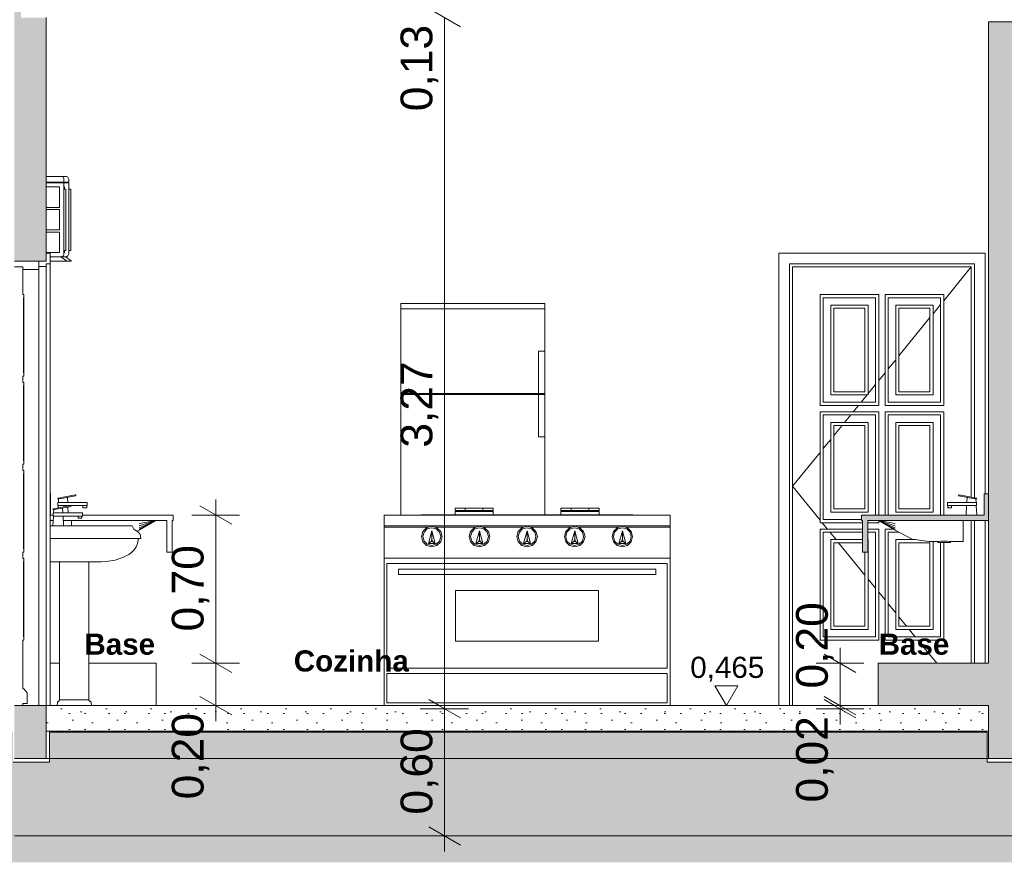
# Model space of a CAD drawing. Header units: millimetres. Extents: x 0 to 1357, y -1 to 841.
# Tile 41 of 43: x 983 to 1076, y 683 to 763. Entities that reach past the tile are written whole.
import ezdxf
from ezdxf.xclip import XClip

# ---------------------------------------------------------------- set-up
doc = ezdxf.new("R2010")
doc.units = ezdxf.units.MM
doc.header["$MEASUREMENT"] = 0
doc.header["$XCLIPFRAME"] = 0
doc.linetypes.add('Wipeout_Contour', pattern=[1000, 0, -1000])
for name, color, linetype in [('Anotação - Geral.2D', 7, 'Continuous'), ('Cotas - Geral.2D', 7, 'Continuous'), ('Desenho 2D - Geral', 7, 'Continuous'), ('Interior - Mobiliário .ARQ', 7, 'Continuous'), ('Laje.ARQ', 7, 'Continuous'), ('Parede.ARQ', 7, 'Continuous')]:
    doc.layers.add(name, color=color, linetype=linetype)
doc.styles.add('GENERATED_STYLE_1', font='txt')
doc.styles.add('GENERATED_STYLE_2', font='txt')

# ---------------------------------------------------------------- blocks, each defined once
blk = doc.blocks.new('Desenho_1_1', base_point=(-58.189, 697.963))
at = {"layer": 'Interior - Mobiliário .ARQ', "linetype": 'Continuous', "lineweight": 0}
for points in [[(1074.464, 715.963), (1074.864, 715.963), (1074.864, 717.963), (1074.464, 717.963)], [(1062.864, 715.463), (1074.864, 715.463), (1074.864, 715.963), (1062.864, 715.963)], [(1062.964, 712.463), (1063.464, 712.463), (1063.464, 715.463), (1062.964, 715.463)]]:
    blk.add_hatch(color=8, dxfattribs=at).paths.add_polyline_path(points)
at = {"layer": 'Laje.ARQ', "linetype": 'Continuous', "lineweight": 0}
blk.add_hatch(color=89, dxfattribs=at).paths.add_polyline_path([(1064.464, 697.963), (1074.864, 697.963), (1074.864, 701.963), (1064.464, 701.963)])
at = {"layer": 'Parede.ARQ', "linetype": 'Continuous', "lineweight": 0}
for points in [[(982.864, 794.563), (982.864, 739.963), (985.864, 739.963), (985.864, 762.963), (983.483, 762.963), (983.483, 765.563), (985.864, 765.563), (985.864, 794.563)], [(1074.864, 692.963), (1077.864, 692.963), (1077.864, 762.563), (1074.864, 762.563)], [(982.864, 692.963), (985.864, 692.963), (985.864, 697.963), (982.864, 697.963)]]:
    blk.add_hatch(color=36, dxfattribs=at).paths.add_polyline_path(points)
at = {"layer": 'Cotas - Geral.2D', "color": 7, "linetype": 'Continuous', "lineweight": 0}
for p, q in [((1022.002, 763.829), (1025.002, 762.097)), ((1001.893, 715.963), (1001.893, 717.43)), ((1003.393, 715.097), (1000.393, 716.829)), ((1004.143, 715.963), (999.643, 715.963)), ((1001.893, 701.963), (1001.893, 715.963)), ((1060.851, 701.963), (1060.851, 703.43)), ((1000.393, 702.829), (1003.393, 701.097)), ((1062.351, 701.097), (1059.351, 702.829)), ((1004.143, 701.963), (999.643, 701.963)), ((1063.101, 701.963), (1058.601, 701.963)), ((1049.035, 699.838), (1051.21, 699.838)), ((1022.002, 686.529), (1025.002, 684.797)), ((1025.752, 685.663), (1021.252, 685.663)), ((1023.502, 684.196), (1023.502, 685.663))]:
    blk.add_line(p, q, dxfattribs=at)
at = {"layer": 'Desenho 2D - Geral', "color": 9, "linetype": 'Continuous', "lineweight": 0}
for p, q in [((982.746, 692.64), (986.191, 692.64)), ((1074.745, 692.64), (1078.016, 692.64))]:
    blk.add_line(p, q, dxfattribs=at)
at = {"layer": 'Interior - Mobiliário .ARQ', "color": 8, "linetype": 'Continuous', "lineweight": 0}
for p, q in [((987.206, 747.963), (985.864, 747.963)), ((987.248, 747.963), (987.206, 747.963)), ((987.251, 747.963), (987.248, 747.963)), ((987.263, 747.963), (987.251, 747.963)), ((987.335, 747.953), (987.263, 747.963)), ((987.659, 747.963), (987.263, 747.963)), ((987.461, 747.881), (987.335, 747.953)), ((987.533, 747.755), (987.461, 747.881)), ((987.543, 747.683), (987.533, 747.755)), ((987.543, 747.403), (987.543, 747.683)), ((987.701, 747.963), (987.659, 747.963)), ((987.704, 747.963), (987.701, 747.963)), ((987.716, 747.963), (987.704, 747.963)), ((987.788, 747.953), (987.716, 747.963)), ((987.914, 747.881), (987.788, 747.953)), ((987.986, 747.755), (987.914, 747.881)), ((987.996, 747.683), (987.986, 747.755)), ((987.996, 747.403), (987.996, 747.683)), ((985.864, 747.403), (987.243, 747.403)), ((985.864, 747.363), (987.243, 747.363)), ((985.864, 746.963), (987.143, 746.963)), ((987.143, 746.963), (987.143, 745.029)), ((987.243, 747.403), (987.393, 747.403)), ((987.243, 747.363), (987.393, 747.363)), ((987.393, 747.403), (987.502, 747.403)), ((987.393, 747.363), (987.502, 747.363)), ((987.502, 747.403), (987.543, 747.403)), ((987.502, 747.363), (987.543, 747.363)), ((987.503, 747.363), (987.503, 747.403)), ((987.543, 747.403), (987.696, 747.403)), ((987.543, 747.363), (987.543, 740.643)), ((987.543, 747.363), (987.696, 747.363)), ((987.543, 746.963), (987.596, 746.963)), ((987.543, 746.763), (987.743, 746.763)), ((987.596, 746.963), (987.596, 746.763)), ((987.696, 747.403), (987.846, 747.403)), ((987.696, 747.363), (987.846, 747.363)), ((987.743, 746.763), (987.743, 740.963)), ((987.846, 747.403), (987.955, 747.403)), ((987.846, 747.363), (987.955, 747.363)), ((987.955, 747.403), (987.996, 747.403)), ((987.955, 747.363), (987.996, 747.363)), ((987.956, 747.363), (987.956, 747.403)), ((987.996, 747.363), (987.996, 740.643)), ((987.996, 746.763), (988.196, 746.763)), ((988.196, 746.763), (988.196, 740.963)), ((987.143, 745.029), (985.864, 745.029)), ((985.864, 744.829), (987.143, 744.829)), ((987.143, 744.829), (987.143, 742.896)), ((987.143, 742.896), (985.864, 742.896)), ((985.864, 742.696), (987.143, 742.696)), ((987.143, 742.696), (987.143, 740.763)), ((987.143, 740.763), (985.864, 740.763)), ((987.206, 740.363), (986.244, 740.363)), ((987.248, 740.363), (987.206, 740.363)), ((987.793, 739.983), (987.243, 740.363)), ((987.251, 740.363), (987.248, 740.363)), ((987.263, 740.363), (987.251, 740.363)), ((987.335, 740.372), (987.263, 740.363)), ((987.659, 740.363), (987.263, 740.363)), ((987.461, 740.445), (987.335, 740.372)), ((987.533, 740.57), (987.461, 740.445)), ((987.543, 740.643), (987.533, 740.57)), ((987.543, 740.963), (987.743, 740.963)), ((987.596, 740.763), (987.543, 740.763)), ((987.596, 740.963), (987.596, 740.763)), ((987.701, 740.363), (987.659, 740.363)), ((988.246, 739.983), (987.696, 740.363)), ((987.704, 740.363), (987.701, 740.363)), ((987.716, 740.363), (987.704, 740.363)), ((987.788, 740.372), (987.716, 740.363)), ((987.914, 740.445), (987.788, 740.372)), ((987.986, 740.57), (987.914, 740.445)), ((987.996, 740.643), (987.986, 740.57)), ((987.996, 740.963), (988.196, 740.963)), ((986.244, 739.963), (987.793, 739.963)), ((987.793, 739.983), (987.793, 739.963)), ((987.793, 739.963), (988.246, 739.963)), ((988.246, 739.983), (988.246, 739.963)), ((1019.369, 735.963), (1032.969, 735.963)), ((1019.369, 735.463), (1019.369, 735.963)), ((1032.969, 735.463), (1032.969, 735.963)), ((1019.369, 735.463), (1032.969, 735.463)), ((1019.369, 735.453), (1019.369, 735.463)), ((1032.969, 735.453), (1019.369, 735.453)), ((1019.369, 735.453), (1019.369, 727.453)), ((1032.969, 735.453), (1032.969, 735.463)), ((1032.969, 731.453), (1032.969, 735.453)), ((1032.969, 731.453), (1032.369, 731.453)), ((1032.369, 731.453), (1032.369, 727.453)), ((1032.969, 727.453), (1032.969, 731.453)), ((1019.369, 727.353), (1019.369, 727.453)), ((1019.369, 727.453), (1032.369, 727.453)), ((1032.369, 727.353), (1019.369, 727.353)), ((1019.369, 727.353), (1019.369, 715.963)), ((1032.369, 727.453), (1032.969, 727.453)), ((1032.969, 727.353), (1032.369, 727.353)), ((1032.369, 727.353), (1032.369, 723.353)), ((1032.969, 727.353), (1032.969, 727.453)), ((1032.969, 723.353), (1032.969, 727.353)), ((1032.369, 723.353), (1032.969, 723.353)), ((1032.969, 716.003), (1032.969, 723.353)), ((986.244, 717.963), (986.264, 717.963)), ((986.264, 715.963), (986.264, 717.963)), ((986.979, 717.551), (987.047, 717.565)), ((986.994, 717.473), (986.979, 717.551)), ((986.984, 717.163), (987.059, 717.163)), ((986.984, 716.863), (986.984, 717.163)), ((986.994, 717.473), (987.062, 717.486)), ((987.024, 717.163), (987.04, 717.482)), ((987.047, 717.565), (987.234, 717.6)), ((987.059, 717.163), (987.26, 717.163)), ((987.062, 717.486), (987.249, 717.522)), ((987.234, 717.6), (987.483, 717.648)), ((987.249, 717.522), (987.498, 717.569)), ((987.26, 717.163), (987.525, 717.163)), ((987.483, 717.648), (988.286, 717.801)), ((987.498, 717.569), (988.301, 717.722)), ((987.525, 717.163), (989.552, 717.163)), ((987.904, 717.163), (987.88, 717.642)), ((988.286, 717.801), (988.479, 717.837)), ((988.301, 717.722), (988.494, 717.759)), ((988.479, 717.837), (988.618, 717.864)), ((988.494, 717.759), (988.633, 717.785)), ((988.618, 717.864), (988.669, 717.873)), ((988.633, 717.785), (988.684, 717.795)), ((988.684, 717.795), (988.669, 717.873)), ((989.552, 717.163), (989.65, 717.163)), ((989.65, 717.163), (989.719, 717.163)), ((989.719, 717.163), (989.744, 717.163)), ((989.744, 716.863), (989.744, 717.163)), ((1070.984, 717.163), (1071.009, 717.163)), ((1070.984, 716.863), (1070.984, 717.163)), ((1071.009, 717.163), (1071.079, 717.163)), ((1071.079, 717.163), (1071.176, 717.163)), ((1071.176, 717.163), (1073.203, 717.163)), ((1072.044, 717.795), (1072.059, 717.873)), ((1072.044, 717.795), (1072.095, 717.785)), ((1072.059, 717.873), (1072.11, 717.864)), ((1072.095, 717.785), (1072.234, 717.759)), ((1072.11, 717.864), (1072.249, 717.837)), ((1072.234, 717.759), (1072.427, 717.722)), ((1072.249, 717.837), (1072.442, 717.801)), ((1072.427, 717.722), (1073.23, 717.569)), ((1072.442, 717.801), (1073.245, 717.648)), ((1072.824, 717.163), (1072.848, 717.642)), ((1073.203, 717.163), (1073.468, 717.163)), ((1073.23, 717.569), (1073.48, 717.522)), ((1073.245, 717.648), (1073.495, 717.6)), ((1073.468, 717.163), (1073.669, 717.163)), ((1073.48, 717.522), (1073.666, 717.486)), ((1073.495, 717.6), (1073.681, 717.565)), ((1073.666, 717.486), (1073.735, 717.473)), ((1073.669, 717.163), (1073.744, 717.163)), ((1073.681, 717.565), (1073.75, 717.551)), ((1073.704, 717.163), (1073.688, 717.482)), ((1073.735, 717.473), (1073.75, 717.551)), ((1073.744, 716.863), (1073.744, 717.163)), ((986.525, 716.551), (986.594, 716.565)), ((986.54, 716.473), (986.525, 716.551)), ((986.531, 716.163), (986.605, 716.163)), ((986.531, 715.863), (986.531, 716.163)), ((986.54, 716.473), (986.609, 716.486)), ((986.571, 716.163), (986.587, 716.482)), ((986.594, 716.565), (986.78, 716.6)), ((986.605, 716.163), (986.807, 716.163)), ((986.609, 716.486), (986.795, 716.522)), ((986.78, 716.6), (987.029, 716.648)), ((986.795, 716.522), (987.044, 716.569)), ((986.807, 716.163), (987.072, 716.163)), ((986.984, 716.863), (987.059, 716.863)), ((986.998, 716.642), (987.009, 716.863)), ((987.029, 716.648), (987.832, 716.801)), ((987.044, 716.569), (987.847, 716.722)), ((987.059, 716.863), (987.26, 716.863)), ((987.072, 716.163), (989.098, 716.163)), ((987.26, 716.863), (987.525, 716.863)), ((987.451, 716.163), (987.427, 716.642)), ((987.525, 716.863), (988.158, 716.863)), ((987.832, 716.801), (988.026, 716.837)), ((987.847, 716.722), (988.041, 716.759)), ((987.921, 716.817), (987.919, 716.863)), ((987.954, 716.163), (987.925, 716.737)), ((988.026, 716.837), (988.165, 716.864)), ((988.041, 716.759), (988.18, 716.785)), ((988.165, 716.864), (988.215, 716.873)), ((988.18, 716.785), (988.23, 716.795)), ((988.23, 716.795), (988.215, 716.873)), ((988.217, 716.863), (989.552, 716.863)), ((989.098, 716.163), (989.196, 716.163)), ((989.196, 716.163), (989.266, 716.163)), ((989.266, 716.163), (989.291, 716.163)), ((989.291, 715.863), (989.291, 716.163)), ((989.344, 716.663), (989.344, 716.863)), ((989.344, 716.663), (989.368, 716.663)), ((989.368, 716.663), (989.434, 716.663)), ((989.434, 716.663), (989.524, 716.663)), ((989.524, 716.663), (989.614, 716.663)), ((989.552, 716.863), (989.65, 716.863)), ((989.614, 716.663), (989.68, 716.663)), ((989.65, 716.863), (989.719, 716.863)), ((989.68, 716.663), (989.704, 716.663)), ((989.704, 716.663), (989.704, 716.863)), ((989.719, 716.863), (989.744, 716.863)), ((1024.49, 716.603), (1024.528, 716.603)), ((1024.49, 716.403), (1024.49, 716.603)), ((1024.49, 716.403), (1024.528, 716.403)), ((1024.49, 716.303), (1028.09, 716.303)), ((1024.49, 716.003), (1024.49, 716.303)), ((1024.528, 716.603), (1025.459, 716.603)), ((1024.528, 716.403), (1025.459, 716.403)), ((1025.459, 716.603), (1025.541, 716.603)), ((1025.459, 716.403), (1025.459, 716.603)), ((1025.459, 716.403), (1025.541, 716.403)), ((1025.541, 716.603), (1026.028, 716.603)), ((1025.541, 716.403), (1026.028, 716.403)), ((1026.028, 716.603), (1026.135, 716.603)), ((1026.028, 716.403), (1026.135, 716.403)), ((1026.135, 716.603), (1026.29, 716.603)), ((1026.135, 716.403), (1026.29, 716.403)), ((1026.29, 716.603), (1026.446, 716.603)), ((1026.29, 716.403), (1026.446, 716.403)), ((1026.446, 716.603), (1026.552, 716.603)), ((1026.446, 716.403), (1026.552, 716.403)), ((1026.552, 716.603), (1027.039, 716.603)), ((1026.552, 716.403), (1027.039, 716.403)), ((1027.039, 716.603), (1027.121, 716.603)), ((1027.039, 716.403), (1027.121, 716.403)), ((1027.121, 716.403), (1027.121, 716.603)), ((1027.121, 716.603), (1028.053, 716.603)), ((1027.121, 716.403), (1028.053, 716.403)), ((1028.053, 716.603), (1028.09, 716.603)), ((1028.053, 716.403), (1028.09, 716.403)), ((1028.09, 716.403), (1028.09, 716.603)), ((1028.09, 716.003), (1028.09, 716.303)), ((1034.49, 716.603), (1034.528, 716.603)), ((1034.49, 716.403), (1034.49, 716.603)), ((1034.49, 716.403), (1034.528, 716.403)), ((1034.49, 716.303), (1038.09, 716.303)), ((1034.49, 716.003), (1034.49, 716.303)), ((1034.528, 716.603), (1035.459, 716.603)), ((1034.528, 716.403), (1035.459, 716.403)), ((1035.459, 716.603), (1035.541, 716.603)), ((1035.459, 716.403), (1035.459, 716.603)), ((1035.459, 716.403), (1035.541, 716.403)), ((1035.541, 716.603), (1036.028, 716.603)), ((1035.541, 716.403), (1036.028, 716.403)), ((1036.028, 716.603), (1036.135, 716.603)), ((1036.028, 716.403), (1036.135, 716.403)), ((1036.135, 716.603), (1036.29, 716.603)), ((1036.135, 716.403), (1036.29, 716.403)), ((1036.29, 716.603), (1036.446, 716.603)), ((1036.29, 716.403), (1036.446, 716.403)), ((1036.446, 716.603), (1036.552, 716.603)), ((1036.446, 716.403), (1036.552, 716.403)), ((1036.552, 716.603), (1037.039, 716.603)), ((1036.552, 716.403), (1037.039, 716.403)), ((1037.039, 716.603), (1037.121, 716.603)), ((1037.039, 716.403), (1037.121, 716.403)), ((1037.121, 716.403), (1037.121, 716.603)), ((1037.121, 716.603), (1038.053, 716.603)), ((1037.121, 716.403), (1038.053, 716.403)), ((1038.053, 716.603), (1038.09, 716.603)), ((1038.053, 716.403), (1038.09, 716.403)), ((1038.09, 716.403), (1038.09, 716.603)), ((1038.09, 716.003), (1038.09, 716.303)), ((1070.984, 716.863), (1071.009, 716.863)), ((1071.009, 716.863), (1071.079, 716.863)), ((1071.024, 716.663), (1071.024, 716.863)), ((1071.024, 716.663), (1071.048, 716.663)), ((1071.048, 716.663), (1071.114, 716.663)), ((1071.079, 716.863), (1071.176, 716.863)), ((1071.114, 716.663), (1071.204, 716.663)), ((1071.176, 716.863), (1073.203, 716.863)), ((1071.204, 716.663), (1071.294, 716.663)), ((1071.294, 716.663), (1071.36, 716.663)), ((1071.36, 716.663), (1071.384, 716.663)), ((1071.384, 716.663), (1071.384, 716.863)), ((1072.764, 715.963), (1072.809, 716.863)), ((1073.203, 716.863), (1073.468, 716.863)), ((1073.468, 716.863), (1073.669, 716.863)), ((1073.669, 716.863), (1073.744, 716.863)), ((1073.764, 715.963), (1073.719, 716.863)), ((986.244, 715.963), (986.264, 715.963)), ((986.244, 715.463), (986.536, 715.463)), ((986.264, 715.963), (986.531, 715.963)), ((986.511, 714.963), (986.556, 715.863)), ((986.531, 715.863), (986.605, 715.863)), ((986.605, 715.863), (986.807, 715.863)), ((986.807, 715.863), (987.072, 715.863)), ((987.072, 715.863), (989.098, 715.863)), ((987.511, 714.963), (987.466, 715.863)), ((987.486, 715.463), (997.264, 715.463)), ((988.264, 715.463), (988.264, 714.963)), ((988.891, 715.663), (988.891, 715.863)), ((988.891, 715.663), (988.915, 715.663)), ((988.915, 715.663), (988.981, 715.663)), ((988.981, 715.663), (989.071, 715.663)), ((989.071, 715.663), (989.161, 715.663)), ((989.098, 715.863), (989.196, 715.863)), ((989.161, 715.663), (989.226, 715.663)), ((989.196, 715.863), (989.266, 715.863)), ((989.226, 715.663), (989.251, 715.663)), ((989.251, 715.663), (989.251, 715.863)), ((989.266, 715.863), (989.291, 715.863)), ((989.291, 715.963), (997.864, 715.963)), ((996.264, 715.463), (994.664, 714.947)), ((996.264, 715.463), (994.664, 715.177)), ((996.264, 715.463), (994.664, 714.544)), ((996.264, 715.463), (994.664, 714.569)), ((996.264, 715.463), (994.664, 714.644)), ((996.264, 715.463), (994.664, 714.769)), ((997.264, 712.463), (997.264, 715.463)), ((997.764, 712.463), (997.764, 715.463)), ((997.764, 715.463), (997.864, 715.463)), ((997.864, 715.463), (997.864, 715.963)), ((1017.79, 715.963), (1044.79, 715.963)), ((1017.79, 715.455), (1017.79, 715.963)), ((1017.79, 714.947), (1017.79, 715.455)), ((1021.426, 716.003), (1021.29, 715.979)), ((1021.29, 715.963), (1021.29, 715.979)), ((1041.29, 715.979), (1021.29, 715.979)), ((1041.154, 716.003), (1021.426, 716.003)), ((1041.29, 715.979), (1041.154, 716.003)), ((1041.29, 715.963), (1041.29, 715.979)), ((1044.79, 715.455), (1044.79, 715.963)), ((1044.79, 715.455), (1044.79, 714.947)), ((1064.464, 715.463), (1066.064, 715.177)), ((1064.464, 715.463), (1066.064, 714.947)), ((1064.464, 715.463), (1066.064, 714.769)), ((1064.464, 715.463), (1066.064, 714.644)), ((1064.464, 715.463), (1066.064, 714.569)), ((1064.464, 715.463), (1066.064, 714.544)), ((1072.464, 714.801), (1072.464, 715.463)), ((986.244, 714.963), (989.53, 714.963)), ((989.53, 714.963), (990.446, 714.963)), ((990.446, 714.963), (991.079, 714.963)), ((991.079, 714.963), (991.683, 714.963)), ((991.683, 714.963), (992.23, 714.963)), ((992.23, 714.963), (992.695, 714.963)), ((992.695, 714.963), (993.056, 714.963)), ((993.056, 714.963), (993.685, 714.963)), ((993.685, 714.963), (994.006, 714.963)), ((994.006, 714.963), (994.008, 714.96)), ((994.008, 714.96), (994.021, 714.898)), ((994.008, 714.96), (994.008, 714.96)), ((994.021, 714.898), (994.126, 714.706)), ((994.126, 714.706), (994.164, 714.645)), ((994.164, 714.645), (994.223, 714.581)), ((994.223, 714.581), (994.293, 714.528)), ((994.293, 714.528), (994.333, 714.507)), ((994.293, 714.528), (994.293, 714.528)), ((994.333, 714.507), (994.407, 714.468)), ((994.407, 714.468), (994.538, 714.369)), ((994.407, 714.468), (994.407, 714.468)), ((994.664, 714.544), (994.455, 714.432)), ((994.538, 714.369), (994.648, 714.25)), ((994.538, 714.369), (994.538, 714.369)), ((994.648, 714.25), (994.733, 714.117)), ((1017.79, 714.82), (1017.79, 714.947)), ((1044.79, 714.947), (1017.79, 714.947)), ((1017.79, 714.82), (1021.977, 714.82)), ((1017.79, 711.899), (1017.79, 714.82)), ((1021.317, 713.931), (1021.448, 714.417)), ((1021.448, 714.417), (1021.804, 714.773)), ((1021.449, 713.931), (1021.561, 714.351)), ((1021.561, 714.351), (1021.869, 714.659)), ((1021.804, 714.773), (1022.29, 714.904)), ((1021.869, 714.659), (1022.29, 714.772)), ((1021.966, 713.282), (1022.29, 714.479)), ((1022.29, 714.904), (1022.777, 714.773)), ((1022.29, 714.772), (1022.711, 714.659)), ((1022.29, 714.479), (1022.614, 713.282)), ((1022.29, 713.731), (1022.29, 714.479)), ((1022.604, 714.82), (1026.477, 714.82)), ((1022.711, 714.659), (1023.019, 714.351)), ((1022.777, 714.773), (1023.133, 714.417)), ((1023.019, 714.351), (1023.132, 713.931)), ((1023.133, 714.417), (1023.263, 713.931)), ((1025.817, 713.931), (1025.948, 714.417)), ((1025.948, 714.417), (1026.304, 714.773)), ((1025.949, 713.931), (1026.061, 714.351)), ((1026.061, 714.351), (1026.369, 714.659)), ((1026.304, 714.773), (1026.79, 714.904)), ((1026.369, 714.659), (1026.79, 714.772)), ((1026.466, 713.282), (1026.79, 714.479)), ((1026.79, 714.904), (1027.277, 714.773)), ((1026.79, 714.772), (1027.211, 714.659)), ((1026.79, 714.479), (1027.114, 713.282)), ((1026.79, 713.731), (1026.79, 714.479)), ((1027.104, 714.82), (1030.977, 714.82)), ((1027.211, 714.659), (1027.519, 714.351)), ((1027.277, 714.773), (1027.633, 714.417)), ((1027.519, 714.351), (1027.632, 713.931)), ((1027.633, 714.417), (1027.763, 713.931)), ((1030.317, 713.931), (1030.448, 714.417)), ((1030.448, 714.417), (1030.804, 714.773)), ((1030.449, 713.931), (1030.561, 714.351)), ((1030.561, 714.351), (1030.869, 714.659)), ((1030.804, 714.773), (1031.29, 714.904)), ((1030.869, 714.659), (1031.29, 714.772)), ((1030.966, 713.282), (1031.29, 714.479)), ((1031.29, 714.904), (1031.777, 714.773)), ((1031.29, 714.772), (1031.711, 714.659)), ((1031.29, 714.479), (1031.614, 713.282)), ((1031.29, 713.731), (1031.29, 714.479)), ((1031.604, 714.82), (1035.477, 714.82)), ((1031.711, 714.659), (1032.019, 714.351)), ((1031.777, 714.773), (1032.133, 714.417)), ((1032.019, 714.351), (1032.132, 713.931)), ((1032.133, 714.417), (1032.263, 713.931)), ((1034.817, 713.931), (1034.948, 714.417)), ((1034.948, 714.417), (1035.304, 714.773)), ((1034.949, 713.931), (1035.061, 714.351)), ((1035.061, 714.351), (1035.369, 714.659)), ((1035.304, 714.773), (1035.79, 714.904)), ((1035.369, 714.659), (1035.79, 714.772)), ((1035.466, 713.282), (1035.79, 714.479)), ((1035.79, 714.904), (1036.277, 714.773)), ((1035.79, 714.772), (1036.211, 714.659)), ((1035.79, 714.479), (1036.114, 713.282)), ((1035.79, 713.731), (1035.79, 714.479)), ((1036.104, 714.82), (1039.977, 714.82)), ((1036.211, 714.659), (1036.519, 714.351)), ((1036.277, 714.773), (1036.633, 714.417)), ((1036.519, 714.351), (1036.632, 713.931)), ((1036.633, 714.417), (1036.763, 713.931)), ((1039.317, 713.931), (1039.448, 714.417)), ((1039.448, 714.417), (1039.804, 714.773)), ((1039.449, 713.931), (1039.561, 714.351)), ((1039.561, 714.351), (1039.869, 714.659)), ((1039.804, 714.773), (1040.29, 714.904)), ((1039.869, 714.659), (1040.29, 714.772)), ((1039.966, 713.282), (1040.29, 714.479)), ((1040.29, 714.904), (1040.777, 714.773)), ((1040.29, 714.772), (1040.711, 714.659)), ((1040.29, 714.479), (1040.614, 713.282)), ((1040.29, 713.731), (1040.29, 714.479)), ((1040.604, 714.82), (1044.79, 714.82)), ((1040.711, 714.659), (1041.019, 714.351)), ((1040.777, 714.773), (1041.133, 714.417)), ((1041.019, 714.351), (1041.132, 713.931)), ((1041.133, 714.417), (1041.263, 713.931)), ((1044.79, 714.947), (1044.79, 714.82)), ((1044.79, 714.82), (1044.79, 711.899)), ((1066.064, 714.544), (1067.664, 713.683)), ((1072.464, 714.296), (1072.464, 714.801)), ((1072.464, 713.922), (1072.464, 714.296)), ((986.244, 713.748), (989.53, 713.748)), ((989.53, 713.748), (990.446, 713.748)), ((990.446, 713.748), (991.253, 713.748)), ((991.253, 713.748), (992.023, 713.748)), ((992.023, 713.748), (992.721, 713.748)), ((992.721, 713.748), (993.314, 713.748)), ((993.314, 713.748), (993.775, 713.748)), ((993.775, 713.748), (994.466, 713.748)), ((994.486, 713.274), (994.364, 712.974)), ((994.466, 713.748), (994.819, 713.748)), ((994.548, 713.588), (994.486, 713.274)), ((994.548, 713.748), (994.548, 713.588)), ((994.733, 714.117), (994.791, 713.972)), ((994.791, 713.972), (994.82, 713.82)), ((994.82, 713.82), (994.819, 713.751)), ((994.819, 713.751), (994.819, 713.748)), ((1021.448, 713.444), (1021.317, 713.931)), ((1021.804, 713.088), (1021.448, 713.444)), ((1021.561, 713.51), (1021.449, 713.931)), ((1021.869, 713.202), (1021.561, 713.51)), ((1021.966, 713.282), (1022.221, 713.477)), ((1022.614, 713.282), (1021.966, 713.282)), ((1022.221, 713.477), (1022.29, 713.731)), ((1022.359, 713.477), (1022.221, 713.477)), ((1022.29, 713.731), (1022.359, 713.477)), ((1022.614, 713.282), (1022.359, 713.477)), ((1023.019, 713.51), (1022.711, 713.202)), ((1023.133, 713.444), (1022.777, 713.088)), ((1023.132, 713.931), (1023.019, 713.51)), ((1023.263, 713.931), (1023.133, 713.444)), ((1025.948, 713.444), (1025.817, 713.931)), ((1026.304, 713.088), (1025.948, 713.444)), ((1026.061, 713.51), (1025.949, 713.931)), ((1026.369, 713.202), (1026.061, 713.51)), ((1026.466, 713.282), (1026.721, 713.477)), ((1027.114, 713.282), (1026.466, 713.282)), ((1026.721, 713.477), (1026.79, 713.731)), ((1026.859, 713.477), (1026.721, 713.477)), ((1026.79, 713.731), (1026.859, 713.477)), ((1027.114, 713.282), (1026.859, 713.477)), ((1027.519, 713.51), (1027.211, 713.202)), ((1027.633, 713.444), (1027.277, 713.088)), ((1027.632, 713.931), (1027.519, 713.51)), ((1027.763, 713.931), (1027.633, 713.444)), ((1030.448, 713.444), (1030.317, 713.931)), ((1030.804, 713.088), (1030.448, 713.444)), ((1030.561, 713.51), (1030.449, 713.931)), ((1030.869, 713.202), (1030.561, 713.51)), ((1030.966, 713.282), (1031.221, 713.477)), ((1031.614, 713.282), (1030.966, 713.282)), ((1031.221, 713.477), (1031.29, 713.731)), ((1031.359, 713.477), (1031.221, 713.477)), ((1031.29, 713.731), (1031.359, 713.477)), ((1031.614, 713.282), (1031.359, 713.477)), ((1032.019, 713.51), (1031.711, 713.202)), ((1032.133, 713.444), (1031.777, 713.088)), ((1032.132, 713.931), (1032.019, 713.51)), ((1032.263, 713.931), (1032.133, 713.444)), ((1034.948, 713.444), (1034.817, 713.931)), ((1035.304, 713.088), (1034.948, 713.444)), ((1035.061, 713.51), (1034.949, 713.931)), ((1035.369, 713.202), (1035.061, 713.51)), ((1035.466, 713.282), (1035.721, 713.477)), ((1036.114, 713.282), (1035.466, 713.282)), ((1035.721, 713.477), (1035.79, 713.731)), ((1035.859, 713.477), (1035.721, 713.477)), ((1035.79, 713.731), (1035.859, 713.477)), ((1036.114, 713.282), (1035.859, 713.477)), ((1036.519, 713.51), (1036.211, 713.202)), ((1036.633, 713.444), (1036.277, 713.088)), ((1036.632, 713.931), (1036.519, 713.51)), ((1036.763, 713.931), (1036.633, 713.444)), ((1039.448, 713.444), (1039.317, 713.931)), ((1039.804, 713.088), (1039.448, 713.444)), ((1039.561, 713.51), (1039.449, 713.931)), ((1039.869, 713.202), (1039.561, 713.51)), ((1039.966, 713.282), (1040.221, 713.477)), ((1040.614, 713.282), (1039.966, 713.282)), ((1040.221, 713.477), (1040.29, 713.731)), ((1040.359, 713.477), (1040.221, 713.477)), ((1040.29, 713.731), (1040.359, 713.477)), ((1040.614, 713.282), (1040.359, 713.477)), ((1041.019, 713.51), (1040.711, 713.202)), ((1041.133, 713.444), (1040.777, 713.088)), ((1041.132, 713.931), (1041.019, 713.51)), ((1041.263, 713.931), (1041.133, 713.444)), ((1067.664, 713.683), (1069.264, 713.463)), ((1069.264, 713.463), (1070.072, 713.463)), ((1070.153, 713.478), (1070.072, 713.463)), ((1070.072, 713.363), (1070.072, 713.463)), ((1070.072, 713.363), (1070.153, 713.363)), ((1070.372, 713.489), (1070.153, 713.478)), ((1070.153, 713.363), (1070.372, 713.363)), ((1070.672, 713.493), (1070.372, 713.489)), ((1070.372, 713.363), (1070.672, 713.363)), ((1070.972, 713.489), (1070.672, 713.493)), ((1070.672, 713.363), (1070.972, 713.363)), ((1071.192, 713.478), (1070.972, 713.489)), ((1070.972, 713.363), (1071.192, 713.363)), ((1071.272, 713.463), (1071.192, 713.478)), ((1071.192, 713.363), (1071.272, 713.363)), ((1071.272, 713.363), (1071.272, 713.463)), ((1071.272, 713.463), (1072.464, 713.463)), ((1072.464, 713.664), (1072.464, 713.922)), ((1072.464, 713.513), (1072.464, 713.664)), ((1072.464, 713.463), (1072.464, 713.513)), ((993.956, 712.452), (993.683, 712.247)), ((994.186, 712.697), (993.956, 712.452)), ((994.364, 712.974), (994.186, 712.697)), ((997.264, 712.463), (997.764, 712.463)), ((1022.29, 712.958), (1021.804, 713.088)), ((1022.29, 713.089), (1021.869, 713.202)), ((1022.711, 713.202), (1022.29, 713.089)), ((1022.777, 713.088), (1022.29, 712.958)), ((1026.79, 712.958), (1026.304, 713.088)), ((1026.79, 713.089), (1026.369, 713.202)), ((1027.211, 713.202), (1026.79, 713.089)), ((1027.277, 713.088), (1026.79, 712.958)), ((1031.29, 712.958), (1030.804, 713.088)), ((1031.29, 713.089), (1030.869, 713.202)), ((1031.711, 713.202), (1031.29, 713.089)), ((1031.777, 713.088), (1031.29, 712.958)), ((1035.79, 712.958), (1035.304, 713.088)), ((1035.79, 713.089), (1035.369, 713.202)), ((1036.211, 713.202), (1035.79, 713.089)), ((1036.277, 713.088), (1035.79, 712.958)), ((1040.29, 712.958), (1039.804, 713.088)), ((1040.29, 713.089), (1039.869, 713.202)), ((1040.711, 713.202), (1040.29, 713.089)), ((1040.777, 713.088), (1040.29, 712.958)), ((986.244, 711.563), (989.53, 711.563)), ((987.115, 711.563), (987.115, 698.518)), ((989.53, 711.563), (990.446, 711.563)), ((989.889, 711.563), (989.889, 698.518)), ((990.446, 711.563), (990.846, 711.563)), ((990.446, 711.563), (990.846, 711.563)), ((990.846, 711.563), (991.05, 711.563)), ((990.846, 711.563), (991.051, 711.563)), ((991.548, 711.569), (991.05, 711.563)), ((992.388, 711.712), (991.548, 711.569)), ((993.186, 711.984), (992.388, 711.712)), ((993.553, 712.18), (993.186, 711.984)), ((993.683, 712.247), (993.553, 712.18)), ((993.683, 712.247), (993.683, 712.247)), ((1044.79, 711.899), (1017.79, 711.899)), ((1018.044, 711.391), (1044.536, 711.391)), ((1018.044, 701.519), (1018.044, 711.391)), ((1019.14, 710.846), (1019.263, 710.846)), ((1019.14, 710.338), (1019.14, 710.846)), ((1019.263, 710.846), (1019.597, 710.846)), ((1019.597, 710.846), (1020.055, 710.846)), ((1020.055, 710.846), (1042.526, 710.846)), ((1042.526, 710.846), (1042.983, 710.846)), ((1042.983, 710.846), (1043.318, 710.846)), ((1043.318, 710.846), (1043.44, 710.846)), ((1043.44, 710.338), (1043.44, 710.846)), ((1044.536, 711.391), (1044.536, 701.519)), ((1019.14, 710.338), (1019.263, 710.338)), ((1019.263, 710.338), (1019.597, 710.338)), ((1019.597, 710.338), (1020.055, 710.338)), ((1020.055, 710.338), (1042.526, 710.338)), ((1042.526, 710.338), (1042.983, 710.338)), ((1042.983, 710.338), (1043.318, 710.338)), ((1043.318, 710.338), (1043.44, 710.338)), ((1024.54, 708.851), (1024.54, 704.059)), ((1038.04, 708.851), (1024.54, 708.851)), ((1038.04, 704.059), (1038.04, 708.851)), ((1024.54, 704.059), (1038.04, 704.059)), ((1044.536, 701.519), (1018.044, 701.519)), ((1018.044, 701.011), (1044.536, 701.011)), ((987.104, 698.452), (987.095, 698.431)), ((987.111, 698.475), (987.104, 698.452)), ((987.114, 698.499), (987.111, 698.475)), ((987.115, 698.518), (987.114, 698.499)), ((987.115, 698.518), (987.559, 698.518)), ((987.559, 698.518), (988.082, 698.518)), ((988.082, 698.518), (988.626, 698.518)), ((988.626, 698.518), (989.129, 698.518)), ((989.129, 698.518), (989.535, 698.518)), ((989.535, 698.518), (989.798, 698.518)), ((989.798, 698.518), (989.889, 698.518)), ((989.889, 698.518), (989.89, 698.499)), ((989.89, 698.499), (989.895, 698.475)), ((989.895, 698.475), (989.905, 698.452)), ((989.905, 698.452), (989.918, 698.431))]:
    blk.add_line(p, q, dxfattribs=at)
at = {"layer": 'Interior - Mobiliário .ARQ', "color": 7, "linetype": 'Continuous', "lineweight": 0}
for p, q in [((1074.464, 717.963), (1074.464, 715.963)), ((1074.864, 717.963), (1074.464, 717.963)), ((1062.864, 715.963), (1062.864, 715.463)), ((1074.464, 715.963), (1062.864, 715.963)), ((1062.964, 715.463), (1062.864, 715.463)), ((1062.964, 715.463), (1062.964, 712.463)), ((1063.464, 715.463), (1063.464, 712.463)), ((1074.864, 715.463), (1063.464, 715.463)), ((1063.464, 712.463), (1062.964, 712.463))]:
    blk.add_line(p, q, dxfattribs=at)
at = {"layer": 'Laje.ARQ', "color": 8, "linetype": 'Continuous', "lineweight": 0}
for p, q in [((986.244, 701.963), (987.115, 701.963)), ((989.889, 701.963), (996.264, 701.963)), ((982.864, 685.663), (1137.874, 685.663))]:
    blk.add_line(p, q, dxfattribs=at)
at = {"layer": 'Laje.ARQ', "color": 7, "linetype": 'Continuous', "lineweight": 0}
blk.add_line((1074.864, 701.963), (1064.464, 701.963), dxfattribs=at)
at = {"layer": 'Parede.ARQ', "color": 7, "linetype": 'Continuous', "lineweight": 0}
for p, q in [((1074.864, 762.563), (1074.864, 717.963)), ((1077.864, 762.563), (1074.864, 762.563)), ((986.244, 740.703), (985.864, 740.703)), ((986.244, 740.703), (986.244, 739.703)), ((985.164, 739.963), (982.864, 739.963)), ((983.664, 739.403), (982.864, 739.403)), ((983.664, 739.403), (983.664, 739.163)), ((985.864, 739.963), (985.164, 739.963)), ((985.864, 739.463), (985.164, 739.463)), ((985.864, 739.703), (985.864, 739.463)), ((986.244, 739.703), (985.864, 739.703)), ((983.664, 739.163), (983.664, 736.803)), ((985.164, 739.163), (983.664, 739.163)), ((983.764, 736.803), (983.664, 736.803)), ((983.764, 736.803), (983.764, 736.503)), ((983.714, 736.503), (983.714, 729.393)), ((983.764, 736.503), (983.714, 736.503)), ((983.664, 729.093), (983.664, 728.493)), ((983.764, 729.093), (983.664, 729.093)), ((983.764, 729.393), (983.714, 729.393)), ((983.764, 729.393), (983.764, 729.093)), ((983.764, 728.493), (983.664, 728.493)), ((983.714, 728.193), (983.714, 721.083)), ((983.764, 728.193), (983.714, 728.193)), ((983.764, 728.493), (983.764, 728.193)), ((983.664, 720.783), (983.664, 720.183)), ((983.764, 720.783), (983.664, 720.783)), ((983.764, 721.083), (983.714, 721.083)), ((983.764, 721.083), (983.764, 720.783)), ((983.764, 720.183), (983.664, 720.183)), ((983.714, 719.883), (983.714, 712.773)), ((983.764, 719.883), (983.714, 719.883)), ((983.764, 720.183), (983.764, 719.883)), ((1074.864, 715.463), (1074.864, 701.963)), ((983.664, 712.473), (983.664, 711.873)), ((983.764, 712.473), (983.664, 712.473)), ((983.764, 712.773), (983.714, 712.773)), ((983.764, 712.773), (983.764, 712.473)), ((983.764, 711.873), (983.664, 711.873)), ((983.714, 711.573), (983.714, 704.463)), ((983.764, 711.573), (983.714, 711.573)), ((983.764, 711.873), (983.764, 711.573)), ((983.664, 704.163), (983.664, 699.563)), ((983.764, 704.163), (983.664, 704.163)), ((983.764, 704.463), (983.714, 704.463)), ((983.764, 704.463), (983.764, 704.163)), ((983.764, 699.563), (983.664, 699.563)), ((983.764, 699.563), (984.064, 699.163)), ((984.064, 699.163), (984.064, 698.163)), ((983.664, 698.163), (983.664, 697.963)), ((984.064, 698.163), (983.664, 698.163)), ((985.864, 692.963), (982.864, 692.963)), ((1077.864, 692.963), (1074.864, 692.963))]:
    blk.add_line(p, q, dxfattribs=at)
at = {"layer": 'Parede.ARQ', "color": 8, "linetype": 'Continuous', "lineweight": 0}
for p, q in [((1074.546, 740.703), (1055.066, 740.703)), ((1074.546, 717.963), (1074.546, 740.703)), ((1056.066, 739.703), (1073.546, 739.703)), ((1056.366, 739.403), (1073.246, 739.403)), ((1073.246, 739.403), (1070.646, 736.211)), ((1073.246, 739.403), (1073.246, 717.648)), ((1073.546, 739.703), (1073.546, 717.59)), ((985.164, 697.963), (985.164, 739.163)), ((1058.966, 726.323), (1058.966, 736.803)), ((1058.966, 736.803), (1064.506, 736.803)), ((1064.506, 736.803), (1064.506, 726.323)), ((1065.106, 726.323), (1065.106, 736.803)), ((1065.106, 736.803), (1070.646, 736.803)), ((1070.646, 736.803), (1070.646, 726.323)), ((983.764, 736.503), (983.764, 729.393)), ((1064.206, 736.503), (1059.266, 736.503)), ((1059.266, 736.503), (1059.266, 726.623)), ((1059.966, 727.323), (1059.966, 735.803)), ((1059.966, 735.803), (1063.506, 735.803)), ((1063.506, 735.803), (1063.506, 727.323)), ((1064.206, 726.623), (1064.206, 736.503)), ((1070.346, 736.503), (1065.406, 736.503)), ((1065.406, 736.503), (1065.406, 726.623)), ((1066.106, 727.323), (1066.106, 735.803)), ((1066.106, 735.803), (1069.646, 735.803)), ((1070.346, 735.843), (1069.646, 734.984)), ((1069.646, 735.803), (1069.646, 727.323)), ((1070.346, 726.623), (1070.346, 736.503)), ((1063.206, 735.503), (1060.266, 735.503)), ((1060.266, 735.503), (1060.266, 727.623)), ((1063.206, 727.623), (1063.206, 735.503)), ((1069.346, 735.503), (1066.406, 735.503)), ((1066.406, 735.503), (1066.406, 727.623)), ((1069.346, 727.623), (1069.346, 735.503)), ((1069.346, 734.615), (1066.406, 731.007)), ((1066.106, 730.638), (1065.406, 729.779)), ((1065.106, 729.411), (1064.506, 728.674)), ((983.764, 728.193), (983.764, 721.083)), ((1064.206, 728.306), (1063.506, 727.447)), ((1063.506, 727.323), (1059.966, 727.323)), ((1060.266, 727.623), (1063.206, 727.623)), ((1063.404, 727.323), (1062.834, 726.623)), ((1069.646, 727.323), (1066.106, 727.323)), ((1066.406, 727.623), (1069.346, 727.623)), ((1064.506, 726.323), (1058.966, 726.323)), ((1059.266, 726.623), (1064.206, 726.623)), ((1062.59, 726.323), (1062.101, 725.723)), ((1070.646, 726.323), (1065.106, 726.323)), ((1065.406, 726.623), (1070.346, 726.623)), ((1058.966, 715.243), (1058.966, 725.723)), ((1058.966, 725.723), (1064.506, 725.723)), ((1064.206, 725.423), (1059.266, 725.423)), ((1059.266, 725.423), (1059.266, 715.543)), ((1061.856, 725.423), (1061.286, 724.723)), ((1064.206, 715.963), (1064.206, 725.423)), ((1064.506, 725.723), (1064.506, 715.963)), ((1065.106, 715.963), (1065.106, 725.723)), ((1065.106, 725.723), (1070.646, 725.723)), ((1070.346, 725.423), (1065.406, 725.423)), ((1065.406, 725.423), (1065.406, 715.963)), ((1070.346, 715.963), (1070.346, 725.423)), ((1070.646, 725.723), (1070.646, 715.963)), ((1059.966, 716.243), (1059.966, 724.723)), ((1059.966, 724.723), (1063.506, 724.723)), ((1063.506, 724.723), (1063.506, 716.243)), ((1066.106, 716.243), (1066.106, 724.723)), ((1066.106, 724.723), (1069.646, 724.723)), ((1069.646, 724.723), (1069.646, 716.243)), ((1061.042, 724.423), (1060.266, 723.47)), ((1063.206, 724.423), (1060.266, 724.423)), ((1060.266, 724.423), (1060.266, 716.543)), ((1063.206, 716.543), (1063.206, 724.423)), ((1069.346, 724.423), (1066.406, 724.423)), ((1066.406, 724.423), (1066.406, 716.543)), ((1069.346, 716.543), (1069.346, 724.423)), ((1059.966, 723.102), (1059.266, 722.242)), ((1058.966, 721.874), (1056.366, 718.683)), ((983.666, 720.783), (983.666, 720.183)), ((983.764, 719.883), (983.764, 712.773)), ((1058.966, 715.491), (1056.366, 718.683)), ((1063.506, 716.243), (1059.966, 716.243)), ((1060.266, 716.543), (1063.206, 716.543)), ((1069.646, 716.243), (1066.106, 716.243)), ((1066.406, 716.543), (1069.346, 716.543)), ((1062.964, 715.243), (1058.966, 715.243)), ((1059.657, 714.643), (1059.168, 715.243)), ((1059.266, 715.543), (1062.864, 715.543)), ((1064.506, 715.243), (1063.464, 715.243)), ((1064.506, 715.439), (1064.506, 715.243)), ((1073.246, 715.463), (1073.246, 701.963)), ((1073.546, 715.463), (1073.546, 701.963)), ((1074.546, 701.963), (1074.546, 715.463)), ((1058.966, 704.163), (1058.966, 714.643)), ((1058.966, 714.643), (1062.964, 714.643)), ((1062.964, 714.343), (1059.266, 714.343)), ((1059.266, 714.343), (1059.266, 704.463)), ((1060.472, 713.643), (1059.901, 714.343)), ((1063.464, 714.643), (1064.506, 714.643)), ((1064.206, 714.343), (1063.464, 714.343)), ((1064.206, 704.463), (1064.206, 714.343)), ((1064.506, 714.643), (1064.506, 704.163)), ((1065.106, 704.163), (1065.106, 714.643)), ((1065.106, 714.643), (1065.892, 714.643)), ((1066.439, 714.343), (1065.406, 714.343)), ((1065.406, 714.343), (1065.406, 704.463)), ((1059.966, 705.163), (1059.966, 713.643)), ((1059.966, 713.643), (1062.964, 713.643)), ((1062.964, 713.343), (1060.266, 713.343)), ((1060.266, 713.343), (1060.266, 705.463)), ((1063.206, 710.287), (1060.716, 713.343)), ((1063.464, 713.643), (1063.506, 713.643)), ((1063.506, 713.643), (1063.506, 705.163)), ((1066.106, 705.163), (1066.106, 713.643)), ((1066.106, 713.643), (1067.961, 713.643)), ((1069.346, 713.343), (1066.406, 713.343)), ((1066.406, 713.343), (1066.406, 705.463)), ((1069.346, 705.463), (1069.346, 713.343)), ((1069.646, 713.463), (1069.646, 705.163)), ((1070.346, 704.463), (1070.346, 713.363)), ((1070.646, 713.363), (1070.646, 704.163)), ((1063.206, 705.463), (1063.206, 712.463)), ((983.764, 711.573), (983.764, 704.463)), ((1064.206, 709.059), (1063.506, 709.918)), ((1065.106, 707.954), (1064.506, 708.691)), ((1066.106, 706.727), (1065.406, 707.586)), ((1067.136, 705.463), (1066.406, 706.359)), ((1063.506, 705.163), (1059.966, 705.163)), ((1060.266, 705.463), (1063.206, 705.463)), ((1069.646, 705.163), (1066.106, 705.163)), ((1066.406, 705.463), (1069.346, 705.463)), ((1067.95, 704.463), (1067.38, 705.163)), ((1064.506, 704.163), (1058.966, 704.163)), ((1059.266, 704.463), (1064.206, 704.463)), ((1070.646, 704.163), (1065.106, 704.163)), ((1065.406, 704.463), (1070.346, 704.463)), ((1069.987, 701.963), (1068.195, 704.163)), ((1011.864, 692.963), (985.864, 692.963)), ((1014.864, 692.963), (1011.864, 692.963)), ((1074.864, 692.963), (1014.864, 692.963))]:
    blk.add_line(p, q, dxfattribs=at)
at = {"layer": 'Parede.ARQ', "color": 7, "linetype": 'Continuous', "lineweight": 0, "flags": 128}
for points in [[(985.864, 762.963), (985.864, 740.703), (985.864, 739.963)], [(985.164, 739.963), (985.164, 739.463), (985.164, 739.163)], [(1074.864, 717.963), (1074.864, 715.963), (1074.864, 715.463)]]:
    blk.add_lwpolyline(points, dxfattribs=at)
at = {"layer": 'Anotação - Geral.2D', "color": 7, "linetype": 'Continuous', "lineweight": 0, "char_height": 2, "attachment_point": 2, "style": 'GENERATED_STYLE_2'}
for s, insert in [('\\A1;{\\pqc;\\fArial|b1|i0|c0|p38;Base}', (992.818, 704.772)), ('\\A1;{\\pqc;\\fArial|b1|i0|c0|p38;Base}', (1067.834, 704.772)), ('\\A1;{\\pqc;\\fArial|b1|i0|c0|p38;Cozinha}', (1014.689, 703.188))]:
    blk.add_mtext(s, dxfattribs=dict(at, insert=insert))
at = {"layer": 'Cotas - Geral.2D', "color": 7, "linetype": 'Continuous', "lineweight": 0, "char_height": 3, "width": 7.98174, "attachment_point": 7, "rotation": 90, "style": 'GENERATED_STYLE_1'}
for s, insert in [('\\A1;{\\pql;\\fArial|b0|i0|c0|p38;0,13}', (1022.902, 754.114)), ('\\A1;{\\pql;\\fArial|b0|i0|c0|p38;3,27}', (1022.902, 722.331)), ('\\A1;{\\pql;\\fArial|b0|i0|c0|p38;0,70}', (1001.293, 704.972)), ('\\A1;{\\pql;\\fArial|b0|i0|c0|p38;0,20}', (1060.251, 699.58))]:
    blk.add_mtext(s, dxfattribs=dict(at, insert=insert))
at = {"layer": 'Cotas - Geral.2D', "color": 7, "linetype": 'Continuous', "lineweight": 0, "insert": (1046.703, 700.213), "char_height": 2, "width": 6.83886, "attachment_point": 7, "style": 'GENERATED_STYLE_1'}
blk.add_mtext('\\A1;{\\pql;\\fArial|b0|i0|c0|p38;0,465}', dxfattribs=at)
at = {"color": 254, "linetype": 'Wipeout_Contour', "lineweight": 0, "ltscale": 4976.31251}
blk.add_wipeout([(985.864, 695.563), (1074.864, 695.563), (1074.864, 697.963), (985.864, 697.963)], dxfattribs=at).dxf.layer = 'Laje.ARQ'
at = {"layer": 'Desenho 2D - Geral', "linetype": 'Continuous', "lineweight": 0}
h = blk.add_hatch(dxfattribs=at)
h.set_pattern_fill('Terra_0001', color=52, style=0, pattern_type=2)
h.set_pattern_definition([(45, (-58.1888, 697.9626), (-2.757716, 2.757716), []), (45, (-59.108, 698.882), (-5.515433, 5.515433), []), (45, (-60.027, 699.801), (-5.515433, 5.515433), []), (135, (-60.9465, 700.7203), (0.9192388, 0.9192388), [3.9, -3.9])])
h.paths.add_polyline_path([(601.491, 683.164), (1169.556, 683.164), (1169.556, 695.214), (1138.097, 695.214), (1138.097, 692.64), (1134.735, 692.64), (1134.735, 695.443), (1078.016, 695.443), (1078.016, 692.64), (1074.745, 692.64), (1074.745, 695.463), (986.191, 695.463), (986.191, 692.64), (982.746, 692.64), (982.746, 695.427), (793.03, 695.427), (793.03, 692.64), (789.718, 692.64), (789.718, 695.423), (760.153, 695.423), (760.153, 692.64), (756.629, 692.64), (756.629, 695.29), (642.375, 695.29), (642.375, 692.64), (638.786, 692.64), (638.786, 695.248), (601.491, 695.248)])
at = {"layer": 'Laje.ARQ', "linetype": 'Continuous', "lineweight": 0}
h = blk.add_hatch(dxfattribs=at)
h.set_pattern_fill('Concreto_Celular_0001', color=83, style=0, pattern_type=2)
h.set_pattern_definition([(0, (-58.189, 697.9626), (0, 7.79423), [0.4875, -4.0125]), (0, (-55.939, 701.86), (0, 7.79423), [0.4875, -4.0125]), (60, (-58.189, 697.9626), (-6.75, 3.897114), [0.4875, -4.0125]), (60, (-53.689, 697.9626), (-6.75, 3.897114), [0.4875, -4.0125]), (120, (-57.701, 697.9626), (6.75, 3.897114), [0.4875, -4.0125]), (120, (-53.201, 697.9626), (6.75, 3.897114), [0.4875, -4.0125]), (0, (-58.1888, 698.7126), (0, 1.5), [0, -1.5, 0, -2.25]), (45, (-57.4388, 698.7126), (-1.0606602, 1.0606602), [0, -1.125, 0, -1.875])])
h.paths.add_polyline_path([(985.864, 695.563), (1074.864, 695.563), (1074.864, 697.963), (985.864, 697.963)])
at = {"layer": 'Cotas - Geral.2D', "color": 7, "linetype": 'Continuous', "lineweight": 0}
for p, q in [((1023.502, 697.663), (1023.502, 762.963)), ((1001.893, 697.963), (1001.893, 701.963)), ((1060.851, 697.963), (1060.851, 701.963)), ((1050.123, 697.963), (1049.035, 699.838)), ((1051.21, 699.838), (1050.123, 697.963)), ((1000.393, 698.829), (1003.393, 697.097)), ((1022.002, 698.529), (1025.002, 696.797)), ((1059.351, 698.829), (1062.351, 697.097)), ((1062.351, 696.797), (1059.351, 698.529)), ((1004.143, 697.963), (999.643, 697.963)), ((1001.893, 696.496), (1001.893, 697.963)), ((1025.752, 697.663), (1021.252, 697.663)), ((1023.502, 685.663), (1023.502, 697.663)), ((1050.123, 697.963), (1048.716, 697.963)), ((1050.123, 697.963), (1051.529, 697.963)), ((1063.101, 697.963), (1058.601, 697.963)), ((1063.101, 697.663), (1058.601, 697.663)), ((1060.851, 697.663), (1060.851, 697.963)), ((1060.851, 696.196), (1060.851, 697.663))]:
    blk.add_line(p, q, dxfattribs=at)
at = {"layer": 'Desenho 2D - Geral', "color": 9, "linetype": 'Continuous', "lineweight": 0}
for p, q in [((986.191, 695.463), (1074.745, 695.463)), ((986.191, 692.64), (986.191, 695.463)), ((1074.745, 695.463), (1074.745, 692.64))]:
    blk.add_line(p, q, dxfattribs=at)
at = {"layer": 'Interior - Mobiliário .ARQ', "color": 8, "linetype": 'Continuous', "lineweight": 0}
for p, q in [((1017.79, 697.963), (1017.79, 711.899)), ((1044.79, 711.899), (1044.79, 697.963)), ((1018.044, 698.217), (1018.044, 701.011)), ((1044.536, 701.011), (1044.536, 698.217)), ((987.07, 698.398), (987.055, 698.386)), ((987.084, 698.413), (987.07, 698.398)), ((987.095, 698.431), (987.084, 698.413)), ((989.918, 698.431), (989.934, 698.413)), ((989.934, 698.413), (989.953, 698.398)), ((989.953, 698.398), (989.974, 698.386)), ((986.948, 698.246), (986.921, 697.963)), ((986.949, 698.26), (986.948, 698.246)), ((986.955, 698.286), (986.949, 698.26)), ((986.964, 698.31), (986.955, 698.286)), ((986.975, 698.332), (986.964, 698.31)), ((986.989, 698.35), (986.975, 698.332)), ((987.005, 698.364), (986.989, 698.35)), ((987.022, 698.375), (987.005, 698.364)), ((987.031, 698.378), (987.022, 698.375)), ((987.039, 698.379), (987.031, 698.378)), ((987.055, 698.386), (987.039, 698.379)), ((989.974, 698.386), (989.996, 698.379)), ((989.996, 698.379), (990.008, 698.378)), ((990.008, 698.378), (990.021, 698.375)), ((990.021, 698.375), (990.045, 698.364)), ((990.045, 698.364), (990.067, 698.35)), ((990.067, 698.35), (990.087, 698.332)), ((990.087, 698.332), (990.103, 698.31)), ((990.103, 698.31), (990.115, 698.286)), ((990.115, 698.286), (990.124, 698.26)), ((990.124, 698.26), (990.125, 698.246)), ((990.125, 698.246), (990.164, 697.963)), ((1044.536, 698.217), (1018.044, 698.217))]:
    blk.add_line(p, q, dxfattribs=at)
at = {"layer": 'Laje.ARQ', "color": 8, "linetype": 'Continuous', "lineweight": 0}
blk.add_line((996.264, 697.963), (996.264, 701.963), dxfattribs=at)
at = {"layer": 'Laje.ARQ', "color": 7, "linetype": 'Continuous', "lineweight": 0}
for p, q in [((1064.464, 701.963), (1064.464, 697.963)), ((1064.464, 697.963), (985.864, 697.963)), ((1074.864, 697.963), (1064.464, 697.963)), ((1074.864, 695.563), (985.864, 695.563))]:
    blk.add_line(p, q, dxfattribs=at)
at = {"layer": 'Parede.ARQ', "color": 8, "linetype": 'Continuous', "lineweight": 0}
for p, q in [((1055.066, 740.703), (1055.066, 697.963)), ((985.864, 697.963), (985.864, 739.463)), ((986.244, 697.963), (986.244, 739.703)), ((1056.066, 697.963), (1056.066, 739.703)), ((1056.366, 697.963), (1056.366, 739.403))]:
    blk.add_line(p, q, dxfattribs=at)
at = {"layer": 'Parede.ARQ', "color": 7, "linetype": 'Continuous', "lineweight": 0}
for p, q in [((985.864, 697.963), (985.864, 695.563)), ((1074.864, 697.963), (1074.864, 695.563)), ((985.864, 695.563), (985.864, 692.963)), ((1074.864, 695.563), (1074.864, 692.963))]:
    blk.add_line(p, q, dxfattribs=at)
at = {"layer": 'Parede.ARQ', "color": 7, "linetype": 'Continuous', "lineweight": 0, "flags": 128}
blk.add_lwpolyline([(985.864, 697.963), (983.664, 697.963), (982.864, 697.963)], dxfattribs=at)
at = {"layer": 'Cotas - Geral.2D', "color": 7, "linetype": 'Continuous', "lineweight": 0, "char_height": 3, "width": 7.98174, "attachment_point": 7, "rotation": 90, "style": 'GENERATED_STYLE_1'}
for s, insert in [('\\A1;{\\pql;\\fArial|b0|i0|c0|p38;0,20}', (1001.293, 689.114)), ('\\A1;{\\pql;\\fArial|b0|i0|c0|p38;0,02}', (1060.251, 688.814)), ('\\A1;{\\pql;\\fArial|b0|i0|c0|p38;0,60}', (1022.902, 687.672))]:
    blk.add_mtext(s, dxfattribs=dict(at, insert=insert))

msp = doc.modelspace()

# ---------------------------------------------------------------- block references
at = {"color": 7, "linetype": 'Continuous', "lineweight": 0}
ref = msp.add_blockref('Desenho_1_1', (-58.189, 697.963), dxfattribs=at)
XClip(ref).set_block_clipping_path([(601.4906686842, 683.1641061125), (1169.5563307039, 812.2334149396)])

doc.saveas('drawing.dxf')
